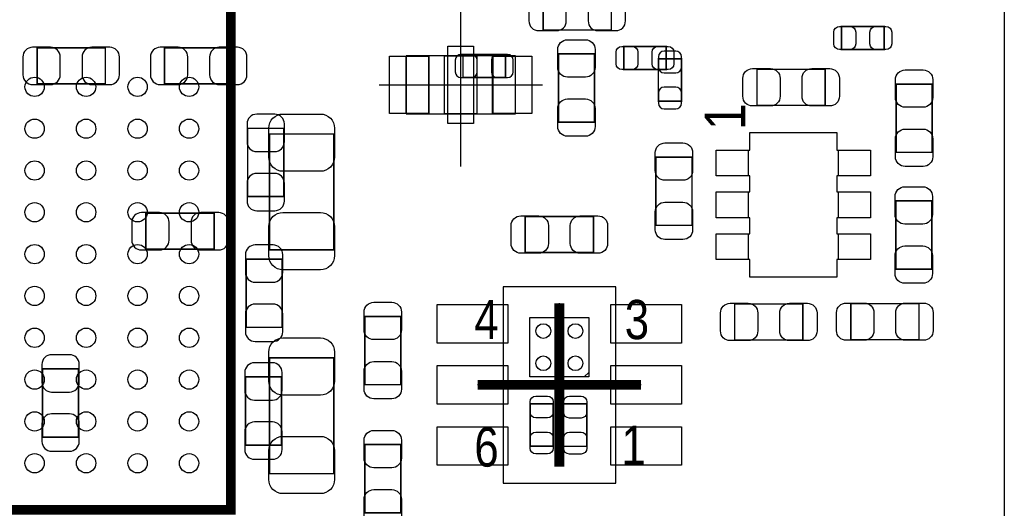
# Model space of a CAD drawing. Extents: x 0 to 68.4, y 0 to 55.
# Tile 12 of 15: x 52.7 to 68, y 21.6 to 29.2. Entities that reach past the tile are written whole.
import ezdxf

# ---------------------------------------------------------------- set-up
doc = ezdxf.new("R2010")
doc.units = 0
for name, color, linetype in [('BG_OUTLINE', 3, 'CONTINUOUS'), ('PG_ASSEMBLY_BOTTOM', 30, 'CONTINUOUS'), ('PG_ASSEMBLY_TOP', 45, 'CONTINUOUS'), ('PG_BODY_CENTER', 85, 'CONTINUOUS'), ('PIN_BOTTOM', 211, 'CONTINUOUS'), ('PIN_TOP', 5, 'CONTINUOUS')]:
    doc.layers.add(name, color=color, linetype=linetype)

msp = doc.modelspace()

# ---------------------------------------------------------------- linework, layer by layer
at = {"layer": 'BG_OUTLINE'}
msp.add_lwpolyline([(68.000118, 51.06289), (68.000118, 0)], dxfattribs=at)
at = {"layer": 'PG_ASSEMBLY_BOTTOM', "const_width": 0.024892}
for points in [[(60.834524, 29.570934), (60.834524, 29.011118), (61.89472, 29.011118), (61.89472, 29.570934), (60.834524, 29.570934)], [(54.032658, 28.172664), (54.032658, 28.73248), (52.972462, 28.73248), (52.972462, 28.172664), (54.032658, 28.172664)], [(56.013858, 28.172664), (56.013858, 28.73248), (54.953662, 28.73248), (54.953662, 28.172664), (56.013858, 28.172664)], [(59.590178, 28.631134), (59.590178, 28.270962), (60.25007, 28.270962), (60.25007, 28.631134), (59.590178, 28.631134)], [(62.62497, 27.904186), (62.985142, 27.904186), (62.985142, 28.564078), (62.62497, 28.564078), (62.62497, 27.904186)], [(56.804306, 27.482292), (56.24449, 27.482292), (56.24449, 26.422096), (56.804306, 26.422096), (56.804306, 27.482292)], [(54.664102, 26.162508), (54.664102, 25.602692), (55.724298, 25.602692), (55.724298, 26.162508), (54.664102, 26.162508)], [(56.778906, 25.450292), (56.21909, 25.450292), (56.21909, 24.390096), (56.778906, 24.390096), (56.778906, 25.450292)], [(53.05806, 22.684486), (53.617876, 22.684486), (53.617876, 23.744682), (53.05806, 23.744682), (53.05806, 22.684486)], [(56.769508, 23.618698), (56.209692, 23.618698), (56.209692, 22.558502), (56.769508, 22.558502), (56.769508, 23.618698)]]:
    msp.add_lwpolyline(points, dxfattribs=at)
at = {"layer": 'PG_ASSEMBLY_TOP'}
for points, const_width in [([(45.884084, 21.552408), (55.98414, 21.552408), (55.98414, 36.652708), (46.519084, 36.652708), (45.884084, 36.017708), (45.884084, 21.552408)], 0.1524), ([(65.471802, 28.706064), (65.471802, 29.066236), (66.131694, 29.066236), (66.131694, 28.706064), (65.471802, 28.706064)], 0.024892), ([(62.747144, 28.756102), (62.747144, 28.39593), (62.087252, 28.39593), (62.087252, 28.756102), (62.747144, 28.756102)], 0.024892), ([(61.072522, 28.639516), (61.632338, 28.639516), (61.632338, 27.57932), (61.072522, 27.57932), (61.072522, 28.639516)], 0.024892), ([(65.217548, 28.399994), (65.217548, 27.840178), (64.157352, 27.840178), (64.157352, 28.399994), (65.217548, 28.399994)], 0.024892), ([(66.878708, 27.110182), (66.318892, 27.110182), (66.318892, 28.170378), (66.878708, 28.170378), (66.878708, 27.110182)], 0.024892), ([(57.583324, 25.595072), (56.583072, 25.595072), (56.583072, 27.394916), (57.583324, 27.394916), (57.583324, 25.595072)], 0.024892), ([(62.587632, 27.034998), (63.147448, 27.034998), (63.147448, 25.974802), (62.587632, 25.974802), (62.587632, 27.034998)], 0.024892), ([(66.873628, 25.294082), (66.313812, 25.294082), (66.313812, 26.354278), (66.873628, 26.354278), (66.873628, 25.294082)], 0.024892), ([(61.617098, 26.111708), (61.617098, 25.551892), (60.556902, 25.551892), (60.556902, 26.111708), (61.617098, 26.111708)], 0.024892), ([(63.810642, 24.192992), (63.810642, 24.752808), (64.870838, 24.752808), (64.870838, 24.192992), (63.810642, 24.192992)], 0.024892), ([(66.674238, 24.757888), (66.674238, 24.198072), (65.614042, 24.198072), (65.614042, 24.757888), (66.674238, 24.757888)], 0.024892), ([(58.623708, 23.498302), (58.063892, 23.498302), (58.063892, 24.558498), (58.623708, 24.558498), (58.623708, 23.498302)], 0.024892), ([(56.583072, 23.915116), (57.583324, 23.915116), (57.583324, 22.115272), (56.583072, 22.115272), (56.583072, 23.915116)], 0.024892), ([(60.632594, 23.202646), (60.992766, 23.202646), (60.992766, 22.542754), (60.632594, 22.542754), (60.632594, 23.202646)], 0.024892), ([(61.153294, 23.200106), (61.513466, 23.200106), (61.513466, 22.540214), (61.153294, 22.540214), (61.153294, 23.200106)], 0.024892), ([(58.623708, 21.506942), (58.063892, 21.506942), (58.063892, 22.567138), (58.623708, 22.567138), (58.623708, 21.506942)], 0.024892)]:
    msp.add_lwpolyline(points, dxfattribs=dict(at, const_width=const_width))
for points in [[(58.704988, 27.70759), (60.404756, 27.70759), (60.404756, 28.607766), (58.704988, 28.607766), (58.704988, 27.70759)], [(61.96203, 21.969984), (61.96203, 25.020016), (60.21197, 25.020016), (60.21197, 21.969984), (61.96203, 21.969984)], [(61.545978, 23.68677), (61.473334, 23.622762)]]:
    msp.add_lwpolyline(points, dxfattribs=at)
for points in [[(58.704988, 27.70759), (58.704988, 28.607766), (59.054746, 28.607766), (59.054746, 27.70759)], [(59.304936, 27.70759), (59.304936, 28.607766), (59.804808, 28.607766), (59.804808, 27.70759)], [(60.404756, 27.70759), (60.404756, 28.607766), (60.054998, 28.607766), (60.054998, 27.70759)], [(65.396618, 27.419046), (65.396618, 27.143964), (65.921636, 27.143964), (65.921636, 26.744168), (65.396618, 26.744168), (65.396618, 26.494232), (65.921636, 26.494232), (65.921636, 26.093928), (65.396618, 26.093928), (65.396618, 25.843992), (65.921636, 25.843992), (65.921636, 25.444196), (65.396618, 25.444196), (65.396618, 25.169114), (64.046862, 25.169114), (64.046862, 25.444196), (63.521844, 25.444196), (63.521844, 25.843992), (64.046862, 25.843992), (64.046862, 26.093928), (63.521844, 26.093928), (63.521844, 26.494232), (64.046862, 26.494232), (64.046862, 26.744168), (63.521844, 26.744168), (63.521844, 27.143964), (64.046862, 27.143964), (64.046862, 27.419046)], [(61.545978, 24.540718), (61.545978, 23.622762), (60.628022, 23.622762), (60.628022, 24.540718)]]:
    msp.add_lwpolyline(points, close=True, dxfattribs=at)
at = {"layer": 'PG_BODY_CENTER'}
for points in [[(59.554872, 26.887678), (59.554872, 29.427678)], [(58.284872, 28.157678), (60.824872, 28.157678)], [(61.087, 22.225), (61.087, 24.765)], [(62.357, 23.495), (59.817, 23.495)]]:
    msp.add_lwpolyline(points, dxfattribs=at)
at = {"layer": 'PG_BODY_CENTER', "const_width": 0.1524}
for points in [[(61.087, 22.225), (61.087, 24.765)], [(62.357, 23.495), (59.817, 23.495)]]:
    msp.add_lwpolyline(points, dxfattribs=at)
at = {"layer": 'PIN_BOTTOM'}
for points in [[(60.764674, 29.000958), (61.044582, 29.000958, 0.414846), (61.194696, 29.151072), (61.194696, 29.43098, 0.414846), (61.044582, 29.581094), (60.764674, 29.581094, 0.414846), (60.61456, 29.43098), (60.61456, 29.151072, 0.414846)], [(61.96457, 29.581094), (61.684662, 29.581094, 0.414846), (61.534548, 29.43098), (61.534548, 29.151072, 0.414846), (61.684662, 29.000958), (61.96457, 29.000958, 0.414846), (62.114684, 29.151072), (62.114684, 29.43098, 0.414846)], [(52.902612, 28.162504), (53.18252, 28.162504, 0.414846), (53.332634, 28.312618), (53.332634, 28.592526, 0.414846), (53.18252, 28.74264), (52.902612, 28.74264, 0.414846), (52.752498, 28.592526), (52.752498, 28.312618, 0.414846)], [(54.102508, 28.74264), (53.8226, 28.74264, 0.414846), (53.672486, 28.592526), (53.672486, 28.312618, 0.414846), (53.8226, 28.162504), (54.102508, 28.162504, 0.414846), (54.252622, 28.312618), (54.252622, 28.592526, 0.414846)], [(54.883812, 28.162504), (55.16372, 28.162504, 0.414846), (55.313834, 28.312618), (55.313834, 28.592526, 0.414846), (55.16372, 28.74264), (54.883812, 28.74264, 0.414846), (54.733698, 28.592526), (54.733698, 28.312618, 0.414846)], [(56.083708, 28.74264), (55.8038, 28.74264, 0.414846), (55.653686, 28.592526), (55.653686, 28.312618, 0.414846), (55.8038, 28.162504), (56.083708, 28.162504, 0.414846), (56.233822, 28.312618), (56.233822, 28.592526, 0.414846)], [(59.560206, 28.270962), (59.720226, 28.270962, 0.413587), (59.810142, 28.361132), (59.810142, 28.540964, 0.413587), (59.720226, 28.631134), (59.560206, 28.631134, 0.413587), (59.47029, 28.540964), (59.47029, 28.361132, 0.413587)], [(60.280042, 28.631134), (60.120022, 28.631134, 0.413587), (60.030106, 28.540964), (60.030106, 28.361132, 0.413587), (60.120022, 28.270962), (60.280042, 28.270962, 0.413587), (60.369958, 28.361132), (60.369958, 28.540964, 0.413587)], [(62.62497, 28.59405), (62.62497, 28.43403, 0.413587), (62.71514, 28.344114), (62.894972, 28.344114, 0.413587), (62.985142, 28.43403), (62.985142, 28.59405, 0.413587), (62.894972, 28.683966), (62.71514, 28.683966, 0.413587)], [(62.985142, 27.874214), (62.985142, 28.034234, 0.413587), (62.894972, 28.12415), (62.71514, 28.12415, 0.413587), (62.62497, 28.034234), (62.62497, 27.874214, 0.413587), (62.71514, 27.784298), (62.894972, 27.784298, 0.413587)], [(56.23433, 27.552142), (56.23433, 27.272234, 0.414846), (56.384444, 27.12212), (56.664352, 27.12212, 0.414846), (56.814466, 27.272234), (56.814466, 27.552142, 0.414846), (56.664352, 27.702256), (56.384444, 27.702256, 0.414846)], [(56.814466, 26.352246), (56.814466, 26.632154, 0.414846), (56.664352, 26.782268), (56.384444, 26.782268, 0.414846), (56.23433, 26.632154), (56.23433, 26.352246, 0.414846), (56.384444, 26.202132), (56.664352, 26.202132, 0.414846)], [(54.594252, 25.592532), (54.87416, 25.592532, 0.414846), (55.024274, 25.742646), (55.024274, 26.022554, 0.414846), (54.87416, 26.172668), (54.594252, 26.172668, 0.414846), (54.444138, 26.022554), (54.444138, 25.742646, 0.414846)], [(55.794148, 26.172668), (55.51424, 26.172668, 0.414846), (55.364126, 26.022554), (55.364126, 25.742646, 0.414846), (55.51424, 25.592532), (55.794148, 25.592532, 0.414846), (55.944262, 25.742646), (55.944262, 26.022554, 0.414846)], [(56.20893, 25.520142), (56.20893, 25.240234, 0.414846), (56.359044, 25.09012), (56.638952, 25.09012, 0.414846), (56.789066, 25.240234), (56.789066, 25.520142, 0.414846), (56.638952, 25.670256), (56.359044, 25.670256, 0.414846)], [(56.789066, 24.320246), (56.789066, 24.600154, 0.414846), (56.638952, 24.750268), (56.359044, 24.750268, 0.414846), (56.20893, 24.600154), (56.20893, 24.320246, 0.414846), (56.359044, 24.170132), (56.638952, 24.170132, 0.414846)], [(53.0479, 23.814532), (53.0479, 23.534624, 0.414846), (53.198014, 23.38451), (53.477922, 23.38451, 0.414846), (53.628036, 23.534624), (53.628036, 23.814532, 0.414846), (53.477922, 23.964646), (53.198014, 23.964646, 0.414846)], [(56.199532, 23.688548), (56.199532, 23.40864, 0.414846), (56.349646, 23.258526), (56.629554, 23.258526, 0.414846), (56.779668, 23.40864), (56.779668, 23.688548, 0.414846), (56.629554, 23.838662), (56.349646, 23.838662, 0.414846)], [(53.628036, 22.614636), (53.628036, 22.894544, 0.414846), (53.477922, 23.044658), (53.198014, 23.044658, 0.414846), (53.0479, 22.894544), (53.0479, 22.614636, 0.414846), (53.198014, 22.464522), (53.477922, 22.464522, 0.414846)], [(56.779668, 22.488652), (56.779668, 22.76856, 0.414846), (56.629554, 22.918674), (56.349646, 22.918674, 0.414846), (56.199532, 22.76856), (56.199532, 22.488652, 0.414846), (56.349646, 22.338538), (56.629554, 22.338538, 0.414846)]]:
    msp.add_lwpolyline(points, format="xyb", close=True, dxfattribs=at)
at = {"layer": 'PIN_TOP'}
for points in [[(65.44183, 29.066236), (65.60185, 29.066236, -0.413587), (65.691766, 28.976066), (65.691766, 28.796234, -0.413587), (65.60185, 28.706064), (65.44183, 28.706064, -0.413587), (65.351914, 28.796234), (65.351914, 28.976066, -0.413587)], [(66.161666, 28.706064), (66.001646, 28.706064, -0.413587), (65.91173, 28.796234), (65.91173, 28.976066, -0.413587), (66.001646, 29.066236), (66.161666, 29.066236, -0.413587), (66.251582, 28.976066), (66.251582, 28.796234, -0.413587)], [(61.642498, 28.709366), (61.642498, 28.429458, -0.414846), (61.492384, 28.279344), (61.212476, 28.279344, -0.414846), (61.062362, 28.429458), (61.062362, 28.709366, -0.414846), (61.212476, 28.85948), (61.492384, 28.85948, -0.414846)], [(62.05728, 28.756102), (62.2173, 28.756102, -0.413587), (62.307216, 28.665932), (62.307216, 28.4861, -0.413587), (62.2173, 28.39593), (62.05728, 28.39593, -0.413587), (61.967364, 28.4861), (61.967364, 28.665932, -0.413587)], [(62.777116, 28.39593), (62.617096, 28.39593, -0.413587), (62.52718, 28.4861), (62.52718, 28.665932, -0.413587), (62.617096, 28.756102), (62.777116, 28.756102, -0.413587), (62.867032, 28.665932), (62.867032, 28.4861, -0.413587)], [(64.087502, 28.410154), (64.36741, 28.410154, -0.414846), (64.517524, 28.26004), (64.517524, 27.980132, -0.414846), (64.36741, 27.830018), (64.087502, 27.830018, -0.414846), (63.937388, 27.980132), (63.937388, 28.26004, -0.414846)], [(65.287398, 27.830018), (65.00749, 27.830018, -0.414846), (64.857376, 27.980132), (64.857376, 28.26004, -0.414846), (65.00749, 28.410154), (65.287398, 28.410154, -0.414846), (65.437512, 28.26004), (65.437512, 27.980132, -0.414846)], [(66.888868, 28.240228), (66.888868, 27.96032, -0.414846), (66.738754, 27.810206), (66.458846, 27.810206, -0.414846), (66.308732, 27.96032), (66.308732, 28.240228, -0.414846), (66.458846, 28.390342), (66.738754, 28.390342, -0.414846)], [(61.062362, 27.50947), (61.062362, 27.789378, -0.414846), (61.212476, 27.939492), (61.492384, 27.939492, -0.414846), (61.642498, 27.789378), (61.642498, 27.50947, -0.414846), (61.492384, 27.359356), (61.212476, 27.359356, -0.414846)], [(57.59323, 27.485086), (57.59323, 27.034998, -0.414414), (57.373266, 26.815034), (56.79313, 26.815034, -0.414414), (56.573166, 27.034998), (56.573166, 27.485086, -0.414414), (56.79313, 27.70505), (57.373266, 27.70505, -0.414414)], [(66.308732, 27.040332), (66.308732, 27.32024, -0.414846), (66.458846, 27.470354), (66.738754, 27.470354, -0.414846), (66.888868, 27.32024), (66.888868, 27.040332, -0.414846), (66.738754, 26.890218), (66.458846, 26.890218, -0.414846)], [(63.157608, 27.104848), (63.157608, 26.82494, -0.414846), (63.007494, 26.674826), (62.727586, 26.674826, -0.414846), (62.577472, 26.82494), (62.577472, 27.104848, -0.414846), (62.727586, 27.254962), (63.007494, 27.254962, -0.414846)], [(66.883788, 26.424128), (66.883788, 26.14422, -0.414846), (66.733674, 25.994106), (66.453766, 25.994106, -0.414846), (66.303652, 26.14422), (66.303652, 26.424128, -0.414846), (66.453766, 26.574242), (66.733674, 26.574242, -0.414846)], [(62.577472, 25.904952), (62.577472, 26.18486, -0.414846), (62.727586, 26.334974), (63.007494, 26.334974, -0.414846), (63.157608, 26.18486), (63.157608, 25.904952, -0.414846), (63.007494, 25.754838), (62.727586, 25.754838, -0.414846)], [(56.573166, 25.504902), (56.573166, 25.95499, -0.414414), (56.79313, 26.174954), (57.373266, 26.174954, -0.414414), (57.59323, 25.95499), (57.59323, 25.504902, -0.414414), (57.373266, 25.284938), (56.79313, 25.284938, -0.414414)], [(60.487052, 26.121868), (60.76696, 26.121868, -0.414846), (60.917074, 25.971754), (60.917074, 25.691846, -0.414846), (60.76696, 25.541732), (60.487052, 25.541732, -0.414846), (60.336938, 25.691846), (60.336938, 25.971754, -0.414846)], [(61.686948, 25.541732), (61.40704, 25.541732, -0.414846), (61.256926, 25.691846), (61.256926, 25.971754, -0.414846), (61.40704, 26.121868), (61.686948, 26.121868, -0.414846), (61.837062, 25.971754), (61.837062, 25.691846, -0.414846)], [(66.303652, 25.224232), (66.303652, 25.50414, -0.414846), (66.453766, 25.654254), (66.733674, 25.654254, -0.414846), (66.883788, 25.50414), (66.883788, 25.224232, -0.414846), (66.733674, 25.074118), (66.453766, 25.074118, -0.414846)], [(58.633868, 24.628348), (58.633868, 24.34844, -0.414846), (58.483754, 24.198326), (58.203846, 24.198326, -0.414846), (58.053732, 24.34844), (58.053732, 24.628348, -0.414846), (58.203846, 24.778462), (58.483754, 24.778462, -0.414846)], [(63.740792, 24.762968), (64.0207, 24.762968, -0.414846), (64.170814, 24.612854), (64.170814, 24.332946, -0.414846), (64.0207, 24.182832), (63.740792, 24.182832, -0.414846), (63.590678, 24.332946), (63.590678, 24.612854, -0.414846)], [(64.940688, 24.182832), (64.66078, 24.182832, -0.414846), (64.510666, 24.332946), (64.510666, 24.612854, -0.414846), (64.66078, 24.762968), (64.940688, 24.762968, -0.414846), (65.090802, 24.612854), (65.090802, 24.332946, -0.414846)], [(65.544192, 24.768048), (65.8241, 24.768048, -0.414846), (65.974214, 24.617934), (65.974214, 24.338026, -0.414846), (65.8241, 24.187912), (65.544192, 24.187912, -0.414846), (65.394078, 24.338026), (65.394078, 24.617934, -0.414846)], [(66.744088, 24.187912), (66.46418, 24.187912, -0.414846), (66.314066, 24.338026), (66.314066, 24.617934, -0.414846), (66.46418, 24.768048), (66.744088, 24.768048, -0.414846), (66.894202, 24.617934), (66.894202, 24.338026, -0.414846)], [(57.59323, 24.005286), (57.59323, 23.555198, -0.414414), (57.373266, 23.335234), (56.79313, 23.335234, -0.414414), (56.573166, 23.555198), (56.573166, 24.005286, -0.414414), (56.79313, 24.22525), (57.373266, 24.22525, -0.414414)], [(58.053732, 23.428452), (58.053732, 23.70836, -0.414846), (58.203846, 23.858474), (58.483754, 23.858474, -0.414846), (58.633868, 23.70836), (58.633868, 23.428452, -0.414846), (58.483754, 23.278338), (58.203846, 23.278338, -0.414846)], [(60.992766, 23.232618), (60.992766, 23.072598, -0.413587), (60.902596, 22.982682), (60.722764, 22.982682, -0.413587), (60.632594, 23.072598), (60.632594, 23.232618, -0.413587), (60.722764, 23.322534), (60.902596, 23.322534, -0.413587)], [(61.513466, 23.230078), (61.513466, 23.070058, -0.413587), (61.423296, 22.980142), (61.243464, 22.980142, -0.413587), (61.153294, 23.070058), (61.153294, 23.230078, -0.413587), (61.243464, 23.319994), (61.423296, 23.319994, -0.413587)], [(56.573166, 22.025102), (56.573166, 22.47519, -0.414414), (56.79313, 22.695154), (57.373266, 22.695154, -0.414414), (57.59323, 22.47519), (57.59323, 22.025102, -0.414414), (57.373266, 21.805138), (56.79313, 21.805138, -0.414414)], [(58.633868, 22.636988), (58.633868, 22.35708, -0.414846), (58.483754, 22.206966), (58.203846, 22.206966, -0.414846), (58.053732, 22.35708), (58.053732, 22.636988, -0.414846), (58.203846, 22.787102), (58.483754, 22.787102, -0.414846)], [(60.632594, 22.512782), (60.632594, 22.672802, -0.413587), (60.722764, 22.762718), (60.902596, 22.762718, -0.413587), (60.992766, 22.672802), (60.992766, 22.512782, -0.413587), (60.902596, 22.422866), (60.722764, 22.422866, -0.413587)], [(61.153294, 22.510242), (61.153294, 22.670262, -0.413587), (61.243464, 22.760178), (61.423296, 22.760178, -0.413587), (61.513466, 22.670262), (61.513466, 22.510242, -0.413587), (61.423296, 22.420326), (61.243464, 22.420326, -0.413587)], [(58.053732, 21.437092), (58.053732, 21.717, -0.414846), (58.203846, 21.867114), (58.483754, 21.867114, -0.414846), (58.633868, 21.717), (58.633868, 21.437092, -0.414846), (58.483754, 21.286978), (58.203846, 21.286978, -0.414846)]]:
    msp.add_lwpolyline(points, format="xyb", close=True, dxfattribs=at)
for points in [[(59.35472, 27.55773), (59.35472, 28.757626), (59.75477, 28.757626), (59.75477, 27.55773)], [(58.449972, 27.713178), (58.449972, 28.602178), (59.059572, 28.602178), (59.059572, 27.713178)], [(60.050172, 27.713178), (60.050172, 28.602178), (60.659772, 28.602178), (60.659772, 27.713178)], [(63.521717, 27.144091), (64.021843, 27.144091), (64.021843, 26.744041), (63.521717, 26.744041)], [(65.421637, 27.144091), (65.921763, 27.144091), (65.921763, 26.744041), (65.421637, 26.744041)], [(63.521717, 26.494105), (64.021843, 26.494105), (64.021843, 26.094055), (63.521717, 26.094055)], [(65.421637, 26.494105), (65.921763, 26.494105), (65.921763, 26.094055), (65.421637, 26.094055)], [(63.521717, 25.844119), (64.021843, 25.844119), (64.021843, 25.444069), (63.521717, 25.444069)], [(65.421637, 25.844119), (65.921763, 25.844119), (65.921763, 25.444069), (65.421637, 25.444069)], [(60.287027, 24.144986), (59.186953, 24.144986), (59.186953, 24.744934), (60.287027, 24.744934)], [(62.987047, 24.144986), (61.886973, 24.144986), (61.886973, 24.744934), (62.987047, 24.744934)], [(60.287027, 23.195026), (59.186953, 23.195026), (59.186953, 23.794974), (60.287027, 23.794974)], [(62.987047, 23.195026), (61.886973, 23.195026), (61.886973, 23.794974), (62.987047, 23.794974)], [(60.287027, 22.245066), (59.186953, 22.245066), (59.186953, 22.845014), (60.287027, 22.845014)], [(62.987047, 22.245066), (61.886973, 22.245066), (61.886973, 22.845014), (62.987047, 22.845014)]]:
    msp.add_lwpolyline(points, close=True, dxfattribs=at)
for centre, radius in [((52.934108, 28.127452), 0.149987), ((53.734208, 28.127452), 0.149987), ((54.534054, 28.127452), 0.149987), ((55.334154, 28.127452), 0.149987), ((52.934108, 27.477466), 0.149987), ((53.734208, 27.477466), 0.149987), ((54.534054, 27.477466), 0.149987), ((55.334154, 27.477466), 0.149987), ((52.934108, 26.82748), 0.149987), ((53.734208, 26.82748), 0.149987), ((54.534054, 26.82748), 0.149987), ((55.334154, 26.82748), 0.149987), ((52.934108, 26.177494), 0.149987), ((53.734208, 26.177494), 0.149987), ((54.534054, 26.177494), 0.149987), ((55.334154, 26.177494), 0.149987), ((52.934108, 25.527508), 0.149987), ((53.734208, 25.527508), 0.149987), ((54.534054, 25.527508), 0.149987), ((55.334154, 25.527508), 0.149987), ((52.934108, 24.877522), 0.149987), ((53.734208, 24.877522), 0.149987), ((54.534054, 24.877522), 0.149987), ((55.334154, 24.877522), 0.149987), ((52.934108, 24.227536), 0.149987), ((53.734208, 24.227536), 0.149987), ((54.534054, 24.227536), 0.149987), ((55.334154, 24.227536), 0.149987), ((60.837064, 24.331676), 0.115062), ((61.336936, 24.331676), 0.115062), ((60.837064, 23.831804), 0.115062), ((61.336936, 23.831804), 0.115062), ((52.934108, 23.57755), 0.149987), ((53.734208, 23.57755), 0.149987), ((54.534054, 23.57755), 0.149987), ((55.334154, 23.57755), 0.149987), ((52.934108, 22.927564), 0.149987), ((53.734208, 22.927564), 0.149987), ((54.534054, 22.927564), 0.149987), ((55.334154, 22.927564), 0.149987), ((52.934108, 22.277578), 0.149987), ((53.734208, 22.277578), 0.149987), ((54.534054, 22.277578), 0.149987), ((55.334154, 22.277578), 0.149987)]:
    msp.add_circle(centre, radius, dxfattribs=at)

# ---------------------------------------------------------------- texts
at = {"layer": 'PG_ASSEMBLY_TOP', "width": 0.88}
msp.add_text('1', height=0.635, rotation=90, dxfattribs=at).set_placement((63.97752, 27.4574))
at = {"layer": 'PG_ASSEMBLY_TOP', "width": 0.833333}
for s, p in [('4', (59.7662, 24.2062)), ('3', (62.103, 24.2062)), ('6', (59.7662, 22.225)), ('1', (62.0522, 22.2504))]:
    msp.add_text(s, height=0.6096, dxfattribs=at).set_placement(p)

doc.saveas('drawing.dxf')
